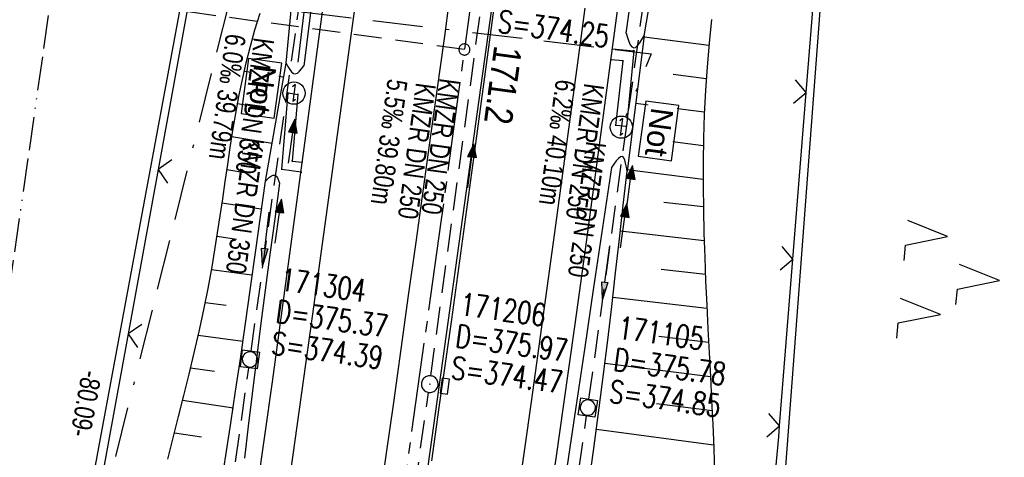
# Model space of a CAD drawing. Extents: x 509531 to 509917, y 454649 to 455599.
# Tile 10 of 26: x 509679 to 509767, y 454944 to 454984. Entities that reach past the tile are written whole.
import ezdxf

# ---------------------------------------------------------------- set-up
doc = ezdxf.new("R2010")
doc.units = 0
doc.header["$LTSCALE"] = 10
doc.header["$MEASUREMENT"] = 0
for name, pattern in [('ACAD_ISO13W100', [36, 12, -3, 12, -3, 0, -3, 0, -3]), ('ACAD_ISO16W100', [73, 15, -6.5, 15, -6.5, 15, -7, 1, -7]), ('ACHSE', [5.5, 4, -0.5, 0.5, -0.5]), ('AUSGEZOGEN', [0]), ('LT00', [0]), ('LT17', [0.15, 0.1, -0.05]), ('STRICHLINIE2', [0.375, 0.25, -0.125])]:
    doc.linetypes.add(name, pattern=pattern)
doc.layers.get('0').update_dxf_attribs({"linetype": 'LT00'})
for name, color, linetype in [('--EK_FBR', 1, 'LT00'), ('--EK_Halt-Pfeil', 4, 'LT00'), ('--EK_Haltung', 7, 'STRICHLINIE2'), ('--EK_Haltung-Text', 140, 'LT00'), ('--EK_Schacht-Text', 5, 'LT00'), ('--EK_ST-93-1', 30, 'LT17'), ('--EL_DFK_AB_L', 21, 'LT00'), ('--EL_Halt-Pfeil', 4, 'LT00'), ('--EL_Haltung', 182, 'STRICHLINIE2'), ('--EL_Haltung-Text', 182, 'LT00'), ('-AX-093', 35, 'ACHSE'), ('-ST-93-1', 250, 'LT00'), ('ABSTAND', 8, 'LT00'), ('BAB-KABEL', 220, 'ACAD_ISO16W100'), ('BAB-NS_SYB', 221, 'Continuous'), ('BAB-NS_TEXT', 221, 'Continuous'), ('DFK_AB_L', 21, 'LT00'), ('DFK_NUTZUNG', 250, 'LT00'), ('GASLTG', 250, 'ACAD_ISO13W100'), ('PFEIL', 140, 'AUSGEZOGEN'), ('V116_AFBR_BAB', 250, 'LT00'), ('V116_BOESCH', 250, 'LT00'), ('V116_BOSCHUNG', 250, 'LT00'), ('V116_GEHWEG', 250, 'LT00'), ('V116_GRABEN', 250, 'LT00'), ('V116_H_BORD', 8, 'LT00'), ('V116_KA_MULD', 182, 'LT00'), ('V116_KA_PRUF', 182, 'LT00'), ('V116_LD_MARK', 250, 'LT00'), ('V116_SINKK', 182, 'LT00'), ('V116_ZAUN', 40, 'LT00')]:
    doc.layers.add(name, color=color, linetype=linetype)
doc.styles.add('Beschrift', font='ARIAL.TTF')
doc.styles.add('Haltungsbeschriftung', font='ARIAL.TTF', dxfattribs={"width": 0.75})
doc.styles.add('schachtbeschriftung', font='romans.shx', dxfattribs={"width": 0.75, "height": 2})
doc.styles.get("Standard").update_dxf_attribs({"font": 'ARIAL.TTF'})

# ---------------------------------------------------------------- blocks, each defined once
blk = doc.blocks.new('SYMB7221')
at = {"color": 0, "linetype": 'ByBlock'}
for p, q in [((0, 0.435), (-0.11, 0.065)), ((0.11, 0.065), (0, 0.435)), ((0.25, 0.065), (0.11, 0.065)), ((-0.35, -0.065), (-0.46, -0.435)), ((0.35, -0.065), (0.24, -0.435))]:
    blk.add_line(p, q, dxfattribs=at)
for points in [[(-0.1, -0.435), (-0.24, -0.435), (-0.35, -0.065)], [(0.6, -0.435), (0.46, -0.435), (0.35, -0.065)]]:
    blk.add_lwpolyline(points, dxfattribs=at)
blk = doc.blocks.new('Pfreil3')
at = {"layer": 'PFEIL'}
blk.add_hatch(color=256, dxfattribs=at).paths.add_polyline_path([(-1.549, 0.273), (-1.549, -0.273), (0, 0)])
for p, q in [((-1.549, 0), (-4.831, 0)), ((-1.549, -0.273), (-1.549, 0.273)), ((-1.549, 0.273), (0, 0)), ((0, 0), (-1.549, -0.273))]:
    blk.add_line(p, q, dxfattribs=at)
blk = doc.blocks.new('SYMB0652')
at = {"color": 0, "linetype": 'ByBlock'}
blk.add_lwpolyline([(-0.15, -0.075), (0.15, -0.075), (0.15, 0.075), (-0.15, 0.075), (-0.15, -0.075)], dxfattribs=at)
blk = doc.blocks.new('SYMB0003')
at = {"color": 0, "linetype": 'ByBlock'}
for p, q in [((-0.015712, 0), (0.010166, 0.012015)), ((0, -0.021257), (-0.015712, 0)), ((0.010166, 0.012015), (0, -0.021257))]:
    blk.add_line(p, q, dxfattribs=at)
for points in [[(-0.031395, 0.499013), (-0.093691, 0.491144), (-0.154509, 0.475528), (-0.21289, 0.452414), (-0.267913, 0.422164), (-0.318712, 0.385257), (-0.364484, 0.342274), (-0.404509, 0.293893), (-0.438154, 0.240877), (-0.464888, 0.184062), (-0.484292, 0.124345), (-0.496058, 0.062667), (-0.5, 0)], [(-0.5, 0), (-0.496058, -0.062667), (-0.484292, -0.124345), (-0.464888, -0.184062), (-0.438154, -0.240877), (-0.404509, -0.293893), (-0.364485, -0.342274), (-0.318712, -0.385257), (-0.267914, -0.422164), (-0.21289, -0.452414), (-0.154509, -0.475529), (-0.093691, -0.491144), (-0.031395, -0.499014), (0.031395, -0.499014)], [(0.5, 0), (0.496057, 0.062667), (0.484292, 0.124345), (0.464888, 0.184062), (0.438153, 0.240877), (0.404509, 0.293893), (0.364484, 0.342274), (0.318712, 0.385257), (0.267913, 0.422164), (0.21289, 0.452414), (0.154509, 0.475528), (0.093691, 0.491144), (0.031395, 0.499013), (-0.031395, 0.499013)], [(0.031395, -0.499014), (0.093691, -0.491144), (0.154509, -0.475529), (0.21289, -0.452414), (0.267914, -0.422164), (0.318712, -0.385257), (0.364485, -0.342274), (0.404509, -0.293893), (0.438154, -0.240877), (0.464889, -0.184062), (0.484292, -0.124345), (0.496058, -0.062667), (0.5, 0)]]:
    blk.add_lwpolyline(points, dxfattribs=at)
blk = doc.blocks.new('SYMB1210')
at = {"color": 0, "linetype": 'ByBlock'}
blk.add_line((0.018815, -0.179014), (0.055623, -0.17119), dxfattribs=at)
for points in [[(-0.2, -0.2), (-0.2, 0.2), (0.2, 0.2), (0.2, -0.2), (-0.2, -0.2)], [(0.018815, 0.179014), (-0.018815, 0.179014), (-0.055623, 0.17119), (-0.09, 0.155885), (-0.120444, 0.133766), (-0.145623, 0.105801), (-0.164438, 0.073213), (-0.176067, 0.037424), (-0.18, 0)], [(-0.18, 0), (-0.176067, -0.037424), (-0.164438, -0.073213), (-0.145623, -0.105801), (-0.120444, -0.133766), (-0.09, -0.155885), (-0.055623, -0.17119), (-0.018815, -0.179014), (0.018815, -0.179014)], [(0.18, 0), (0.176067, 0.037424), (0.164438, 0.073213), (0.145623, 0.105801), (0.120444, 0.133766), (0.09, 0.155885), (0.055623, 0.17119), (0.018815, 0.179014)], [(0.055623, -0.17119), (0.09, -0.155885), (0.120444, -0.133766), (0.145623, -0.105801), (0.164438, -0.073213), (0.176067, -0.037424), (0.18, 0)]]:
    blk.add_lwpolyline(points, dxfattribs=at)
blk = doc.blocks.new('SYMB0011')
at = {"color": 0, "linetype": 'ByBlock'}
for p, q in [((0.5, 0), (-0.5, 0)), ((0, 0.5), (0, -0.5))]:
    blk.add_line(p, q, dxfattribs=at)
blk = doc.blocks.new('NS-SYMB')
at = {"layer": 'BAB-NS_SYB'}
for p, q in [((0.179, 0.071), (0.25, 0)), ((-0.25, 0), (0.25, 0)), ((-0.25, 0), (-0.179, -0.071))]:
    blk.add_line(p, q, dxfattribs=at)
blk.add_circle((0, 0), 0.325, dxfattribs=at)
blk = doc.blocks.new('SYMB0024')
at = {"color": 0, "linetype": 'ByBlock'}
for p, q in [((-0.5, 0.5), (0, 0)), ((0, 0), (0.5, 0.5))]:
    blk.add_line(p, q, dxfattribs=at)
blk = doc.blocks.new('SYMB0070')
at = {"color": 0, "linetype": 'ByBlock'}
for p, q in [((-0.5, 0), (0.2, 0)), ((0.5, 0), (0.2, 0.1)), ((0.2, 0.1), (0.2, 0)), ((0.468, 0), (0.21, 0.086)), ((0.21, 0.086), (0.21, -0.086)), ((0.21, -0.086), (0.468, 0)), ((0.22, -0.072), (0.437, 0)), ((0.23, -0.058), (0.405, 0)), ((0.24, -0.045), (0.374, 0)), ((0.342, 0), (0.25, 0.031)), ((0.25, 0.031), (0.25, -0.031)), ((0.25, -0.031), (0.342, 0)), ((0.26, -0.017), (0.31, 0)), ((0.27, -0.003), (0.279, 0))]:
    blk.add_line(p, q, dxfattribs=at)
for points in [[(0.2, 0), (0.2, -0.1), (0.5, 0)], [(0.437, 0), (0.22, 0.072), (0.22, -0.072)], [(0.405, 0), (0.23, 0.058), (0.23, -0.058)], [(0.374, 0), (0.24, 0.045), (0.24, -0.045)], [(0.31, 0), (0.26, 0.017), (0.26, -0.017)], [(0.279, 0), (0.27, 0.003), (0.27, -0.003)]]:
    blk.add_lwpolyline(points, dxfattribs=at)
blk = doc.blocks.new('SYMB2')
at = {"color": 0, "linetype": 'ByBlock', "flags": 128}
for points in [[(-0.031395, 0.499013), (-0.093691, 0.491144), (-0.154509, 0.475528), (-0.21289, 0.452414), (-0.267913, 0.422164), (-0.318712, 0.385257), (-0.364484, 0.342274), (-0.404509, 0.293893), (-0.438154, 0.240877), (-0.464888, 0.184062), (-0.484292, 0.124345), (-0.496058, 0.062667), (-0.5, 0)], [(-0.5, 0), (-0.496058, -0.062667), (-0.484292, -0.124345), (-0.464888, -0.184062), (-0.438154, -0.240877), (-0.404509, -0.293893), (-0.364485, -0.342274), (-0.318712, -0.385257), (-0.267914, -0.422164), (-0.21289, -0.452414), (-0.154509, -0.475529), (-0.093691, -0.491144), (-0.031395, -0.499014), (0.031395, -0.499014)], [(0.5, 0), (0.496057, 0.062667), (0.484292, 0.124345), (0.464888, 0.184062), (0.438153, 0.240877), (0.404509, 0.293893), (0.364484, 0.342274), (0.318712, 0.385257), (0.267913, 0.422164), (0.21289, 0.452414), (0.154509, 0.475528), (0.093691, 0.491144), (0.031395, 0.499013), (-0.031395, 0.499013)], [(0.031395, -0.499014), (0.093691, -0.491144), (0.154509, -0.475529), (0.21289, -0.452414), (0.267914, -0.422164), (0.318712, -0.385257), (0.364485, -0.342274), (0.404509, -0.293893), (0.438154, -0.240877), (0.464889, -0.184062), (0.484292, -0.124345), (0.496058, -0.062667), (0.5, 0)]]:
    blk.add_lwpolyline(points, dxfattribs=at)

msp = doc.modelspace()

# ---------------------------------------------------------------- linework, layer by layer
at = {"layer": '--EK_FBR', "color": 2}
for points in [[(509732.459, 455069.367), (509731.489, 455061.465), (509730.509, 455053.565), (509729.531, 455045.758), (509728.543, 455037.952), (509727.543, 455030.147), (509726.958, 455025.623), (509726.37, 455021.099), (509725.78, 455016.576), (509725.376, 455013.481), (509724.971, 455010.385), (509724.095, 455003.695), (509723.138, 454996.433), (509722.348, 454990.455), (509721.554, 454984.478), (509720.753, 454978.502), (509719.946, 454972.527), (509718.867, 454964.629), (509717.773, 454956.732), (509716.664, 454948.838), (509715.985, 454944.058)], [(509717.561, 454985.126), (509717.154, 454982.152), (509716.742, 454979.178), (509716.327, 454976.204), (509715.911, 454973.231), (509715.243, 454968.443), (509714.576, 454963.655), (509713.91, 454958.868), (509713.242, 454954.08), (509712.571, 454949.293), (509711.898, 454944.519), (509711.222, 454939.746)]]:
    msp.add_lwpolyline(points, dxfattribs=at)
at = {"layer": '--EK_FBR'}
for points in [[(509700.359, 454941.454), (509701.045, 454946.305), (509701.73, 454951.155), (509704.977, 454974.954), (509708.203, 454999.072), (509709.088, 455005.812), (509709.921, 455012.367), (509710.797, 455018.897), (509711.161, 455021.641), (509711.519, 455024.386), (509711.873, 455027.131), (509712.225, 455029.876), (509712.576, 455032.622), (509713.078, 455036.525), (509713.581, 455040.428), (509714.085, 455044.331), (509714.588, 455048.234), (509715.089, 455052.137), (509715.585, 455056.041), (509716.174, 455060.727), (509716.757, 455065.414)], [(509734.017, 454994.703), (509730.847, 454971.052), (509729.85, 454963.68), (509728.835, 454956.31), (509727.802, 454948.943), (509727.194, 454944.669), (509726.581, 454940.395)]]:
    msp.add_lwpolyline(points, dxfattribs=at)
at = {"layer": '--EK_Haltung'}
for p, q in [((509715.939, 454951.676), (509721.101, 454989.621)), ((509694.288, 454914.251), (509699.608, 454952.408)), ((509710.266, 454911.775), (509715.732, 454950.19)), ((509724.45, 454909.817), (509729.906, 454948.088))]:
    msp.add_line(p, q, dxfattribs=at)
at = {"layer": '--EK_ST-93-1', "ltscale": 2.5}
msp.add_line((509718.945, 454980.944), (509679.3, 454986.332), dxfattribs=at)
at = {"layer": '--EL_DFK_AB_L'}
for p, q in [((509751.384, 454991.792), (509742.997, 454880.497)), ((509693.573, 454985.383), (509679.227, 454908.117))]:
    msp.add_line(p, q, dxfattribs=at)
at = {"layer": '--EL_Haltung'}
for p, q in [((509715.939, 454951.676), (509721.101, 454989.621)), ((509694.288, 454914.251), (509699.608, 454952.408)), ((509710.266, 454911.775), (509715.732, 454950.19)), ((509724.45, 454909.817), (509729.906, 454948.088))]:
    msp.add_line(p, q, dxfattribs=at)
at = {"layer": '-AX-093', "ltscale": 0.2}
msp.add_lwpolyline([(509749.788, 455247.123), (509747.479, 455223.605), (509745.091, 455200.096), (509742.623, 455176.595), (509740.076, 455153.102), (509737.449, 455129.618), (509734.742, 455106.143), (509731.956, 455082.677), (509729.091, 455059.221), (509726.146, 455035.775), (509723.122, 455012.339), (509720.019, 454988.913), (509716.836, 454965.498), (509713.574, 454942.093), (509710.233, 454918.7), (509706.813, 454895.319), (509703.313, 454871.949), (509699.735, 454848.591)], dxfattribs=at)
at = {"layer": 'BAB-KABEL', "ltscale": 0.03, "flags": 128}
for points in [[(509744.429, 455587.154), (509744.884, 455574.421), (509745.016, 455570.734), (509745.41, 455559.935), (509746.463, 455539.739), (509746.856, 455517.321), (509747.254, 455499.237), (509747.254, 455483.303), (509746.991, 455479.089), (509746.072, 455473.114), (509741.72, 455446.586), (509735.262, 455405.826), (509727.746, 455362.593), (509727.087, 455349.484), (509725.641, 455318.867), (509724.573, 455296.05), (509722.061, 455252.912), (509719.952, 455223.627), (509716.984, 455184.525), (509714.991, 455143.773), (509710.809, 455095.309), (509707.539, 455064.12), (509704.454, 455036.725), (509702.097, 455030.386), (509690.677, 455027.125), (509685.781, 455001.292), (509698.684, 454988.554), (509687.296, 454943.017), (509685.237, 454936.132), (509682.276, 454911.563), (509678.853, 454889.212), (509677.029, 454864.133), (509675.207, 454842.293), (509675.207, 454838.88), (509674.576, 454831.129), (509663.944, 454792.585), (509656.038, 454760.97), (509649.8, 454731.909), (509645.386, 454711.52), (509640.677, 454673.985), (509632.766, 454668.852)], [(509697.937, 454985.23), (509702.729, 454984.513), (509705.855, 454984.129), (509735.689, 454980.568), (509733.396, 454974.905)], [(509704.56, 454984.288), (509703.782, 454978.022)]]:
    msp.add_lwpolyline(points, dxfattribs=at)
at = {"layer": 'DFK_AB_L'}
for p, q in [((509751.384, 454991.792), (509742.997, 454880.497)), ((509693.573, 454985.383), (509679.227, 454908.117))]:
    msp.add_line(p, q, dxfattribs=at)
at = {"layer": 'GASLTG', "ltscale": 0.025, "flags": 128}
msp.add_lwpolyline([(509732.412, 455588.47), (509731.559, 455550.215), (509730.863, 455531.773), (509729.977, 455496.071), (509729.817, 455473.793), (509723.139, 455402.323), (509719.992, 455370.227), (509719.32, 455359.341), (509718.219, 455346.92), (509717.576, 455329.178), (509717.027, 455313.894), (509716.011, 455279.64), (509715.623, 455261.049), (509714.406, 455253.668), (509713.55, 455245.775), (509712.753, 455238.464), (509710.106, 455214.892), (509700.768, 455126.624), (509692.786, 455066.172), (509691.898, 455059.057), (509688.483, 455033.75), (509683.036, 454993.781), (509674.834, 454936.521), (509667.273, 454889.447), (509660.75, 454850.407), (509657.904, 454839.06), (509646.1, 454798.179), (509643.654, 454788.347), (509640.958, 454775.409), (509638.389, 454763.73), (509630.009, 454722.145), (509625.515, 454700.413), (509623.56, 454684.933), (509621.446, 454670.091)], dxfattribs=at)
at = {"layer": 'V116_AFBR_BAB', "color": 0}
for points in [[(509732.459, 455069.367), (509731.489, 455061.465), (509730.509, 455053.565), (509729.531, 455045.758), (509728.543, 455037.952), (509727.543, 455030.147), (509726.958, 455025.623), (509726.37, 455021.099), (509725.78, 455016.576), (509725.376, 455013.481), (509724.971, 455010.385), (509724.095, 455003.695), (509723.138, 454996.433), (509722.348, 454990.455), (509721.554, 454984.478), (509720.753, 454978.502), (509719.946, 454972.527), (509718.867, 454964.629), (509717.773, 454956.732), (509716.664, 454948.838), (509715.985, 454944.058)], [(509717.561, 454985.126), (509717.154, 454982.152), (509716.742, 454979.178), (509716.327, 454976.204), (509715.911, 454973.231), (509715.243, 454968.443), (509714.576, 454963.655), (509713.91, 454958.868), (509713.242, 454954.08), (509712.571, 454949.293), (509711.898, 454944.519), (509711.222, 454939.746)]]:
    msp.add_lwpolyline(points, dxfattribs=at)
at = {"layer": 'V116_AFBR_BAB'}
for points in [[(509700.359, 454941.454), (509701.045, 454946.305), (509701.73, 454951.155), (509704.977, 454974.954), (509708.203, 454999.072), (509709.088, 455005.812), (509709.921, 455012.367), (509710.797, 455018.897), (509711.161, 455021.641), (509711.519, 455024.386), (509711.873, 455027.131), (509712.225, 455029.876), (509712.576, 455032.622), (509713.078, 455036.525), (509713.581, 455040.428), (509714.085, 455044.331), (509714.588, 455048.234), (509715.089, 455052.137), (509715.585, 455056.041), (509716.174, 455060.727), (509716.757, 455065.414)], [(509734.017, 454994.703), (509730.847, 454971.052), (509729.85, 454963.68), (509728.835, 454956.31), (509727.802, 454948.943), (509727.194, 454944.669), (509726.581, 454940.395)]]:
    msp.add_lwpolyline(points, dxfattribs=at)
at = {"layer": 'V116_BOESCH'}
for p, q in [((509735.062, 454982.162), (509733.53, 454970.019)), ((509701.099, 454969.123), (509702.954, 454979.704))]:
    msp.add_line(p, q, dxfattribs=at)
for points in [[(509692.349, 454944.211), (509692.832, 454946.115), (509693.315, 454948.02), (509693.792, 454949.926), (509694.261, 454951.834), (509694.715, 454953.746), (509695.153, 454955.662), (509695.568, 454957.584), (509695.957, 454959.512), (509696.316, 454961.447), (509696.575, 454962.972), (509696.818, 454964.501), (509697.048, 454966.033), (509697.271, 454967.566), (509697.493, 454969.1), (509697.716, 454970.632), (509697.947, 454972.163), (509698.189, 454973.69), (509698.449, 454975.212), (509698.73, 454976.73), (509699.037, 454978.24), (509699.375, 454979.742), (509699.749, 454981.235), (509700.163, 454982.718), (509700.623, 454984.19)], [(509741.107, 454983.641), (509740.887, 454981.519), (509740.701, 454979.395), (509740.553, 454977.269), (509740.446, 454975.138), (509740.379, 454973.006), (509740.347, 454970.871), (509740.345, 454968.735), (509740.372, 454966.598), (509740.422, 454964.459), (509740.492, 454962.319), (509740.577, 454960.179), (509740.675, 454958.037), (509740.781, 454955.895), (509740.892, 454953.752), (509741.003, 454951.609), (509741.11, 454949.466), (509741.211, 454947.322), (509741.301, 454945.179), (509741.384, 454942.806)]]:
    msp.add_lwpolyline(points, dxfattribs=at)
at = {"layer": 'V116_BOSCHUNG'}
for p, q in [((509701.519, 454981.663), (509699.918, 454981.859)), ((509735.051, 454982.077), (509740.87, 454981.343)), ((509702.734, 454978.451), (509699.197, 454978.97)), ((509737.65, 454978.725), (509740.623, 454978.35)), ((509700.407, 454975.762), (509698.605, 454976.071)), ((509734.3, 454976.124), (509740.455, 454975.348)), ((509701.691, 454972.499), (509698.096, 454973.115)), ((509737.145, 454972.741), (509740.365, 454972.335)), ((509699.409, 454969.846), (509697.644, 454970.14)), ((509733.549, 454970.171), (509740.343, 454969.314)), ((509700.682, 454966.61), (509697.212, 454967.153)), ((509736.816, 454967.253), (509740.367, 454966.866)), ((509732.932, 454964.671), (509740.441, 454963.828)), ((509698.504, 454963.915), (509696.765, 454964.161)), ((509699.84, 454960.713), (509696.269, 454961.185)), ((509736.573, 454961.244), (509740.552, 454960.786)), ((509732.252, 454958.734), (509740.69, 454957.737)), ((509697.577, 454957.986), (509695.7, 454958.224)), ((509699.066, 454954.763), (509695.069, 454955.289)), ((509736.372, 454955.226), (509740.843, 454954.686)), ((509696.525, 454952.071), (509694.388, 454952.362)), ((509731.539, 454952.802), (509741.001, 454951.633)), ((509698.234, 454948.792), (509693.674, 454949.452)), ((509736.16, 454949.208), (509741.154, 454948.566)), ((509730.779, 454946.901), (509741.288, 454945.499)), ((509695.365, 454946.176), (509692.939, 454946.537))]:
    msp.add_line(p, q, dxfattribs=at)
at = {"layer": 'V116_GEHWEG'}
for points in [[(509732.211, 454980.998), (509734.143, 454980.837), (509733.473, 454974.028), (509732.526, 454974.14), (509733.166, 454979.924), (509732.072, 454980.021)], [(509704.304, 454969.933), (509702.569, 454970.192), (509703.153, 454977.047), (509704.005, 454976.921), (509703.498, 454970.937), (509704.405, 454970.831)]]:
    msp.add_lwpolyline(points, dxfattribs=at)
at = {"layer": 'V116_GRABEN'}
for points in [[(509702.954, 454979.704), (509704.482, 454995.872), (509704.968, 454999.714), (509705.965, 455006.209)], [(509707.927, 455005.956), (509707.068, 454999.538), (509704.537, 454979.483)], [(509733.437, 454982.416), (509735.147, 454994.5), (509735.987, 455002.264)], [(509735.062, 454982.162), (509737.121, 454994.285), (509738.171, 455001.973)], [(509733.437, 454982.416), (509733.56, 454982.029), (509733.686, 454981.672), (509733.819, 454981.376), (509733.964, 454981.17), (509734.123, 454981.085), (509734.291, 454981.135), (509734.472, 454981.296), (509734.663, 454981.539), (509734.861, 454981.837), (509735.062, 454982.162)], [(509702.954, 454979.704), (509703.115, 454979.418), (509703.277, 454979.157), (509703.442, 454978.943), (509703.609, 454978.801), (509703.781, 454978.754), (509703.965, 454978.823), (509704.153, 454978.989), (509704.344, 454979.22), (509704.537, 454979.483)], [(509733.53, 454970.019), (509733.469, 454970.401), (509733.401, 454970.755), (509733.32, 454971.052), (509733.22, 454971.263), (509733.094, 454971.361), (509732.939, 454971.327), (509732.759, 454971.18), (509732.559, 454970.95), (509732.347, 454970.663), (509732.128, 454970.349)], [(509732.128, 454970.349), (509731.327, 454964.98), (509730.528, 454959.612), (509729.731, 454954.243), (509728.937, 454948.873), (509728.402, 454945.238), (509727.868, 454941.604)], [(509730.037, 454941.532), (509730.545, 454945.168), (509731.031, 454948.807), (509731.418, 454951.833), (509731.791, 454954.862), (509732.153, 454957.891), (509732.505, 454960.922), (509732.851, 454963.954), (509733.191, 454966.986), (509733.53, 454970.019)], [(509697.098, 454941.656), (509697.543, 454944.541), (509697.986, 454947.426), (509698.425, 454950.312), (509698.857, 454953.199), (509699.321, 454956.382), (509699.775, 454959.566), (509700.22, 454962.751), (509700.661, 454965.937), (509701.099, 454969.123)], [(509702.358, 454968.966), (509701.931, 454965.764), (509701.506, 454962.562), (509701.085, 454959.359), (509700.671, 454956.156), (509700.266, 454952.951), (509699.91, 454950.063), (509699.561, 454947.175), (509699.215, 454944.286)], [(509701.099, 454969.123), (509701.286, 454969.312), (509701.469, 454969.481), (509701.643, 454969.612), (509701.804, 454969.686), (509701.946, 454969.684), (509702.069, 454969.591), (509702.175, 454969.424), (509702.27, 454969.207), (509702.358, 454968.966)]]:
    msp.add_lwpolyline(points, dxfattribs=at)
at = {"layer": 'V116_H_BORD'}
msp.add_lwpolyline([(509670.66, 454664.703), (509674.956, 454688.092), (509687.226, 454758.889), (509698.82, 454829.808), (509713.107, 454924.886), (509723.035, 454996.441), (509723.981, 455003.694), (509724.839, 455010.383), (509725.664, 455016.581), (509733.302, 455077.253), (509741.563, 455148.374)], dxfattribs=at)
at = {"layer": 'V116_LD_MARK'}
for points in [[(509740.804, 455071.125), (509738.931, 455055.887), (509737.027, 455040.653), (509735.092, 455025.423), (509733.124, 455010.197), (509731.124, 454994.976), (509729.09, 454979.759), (509727.023, 454964.547), (509724.922, 454949.339), (509722.493, 454932.073), (509720.02, 454914.813), (509717.503, 454897.559), (509714.941, 454880.312), (509712.336, 454863.072)], [(509719.828, 455068.343), (509718.401, 455056.73), (509716.955, 455045.119), (509715.489, 455033.511), (509714.003, 455021.905), (509712.497, 455010.302), (509710.969, 454998.702), (509709.108, 454984.798), (509707.216, 454970.897), (509705.293, 454957.001), (509703.34, 454943.109), (509701.357, 454929.221), (509699.345, 454915.338), (509697.305, 454901.458), (509695.237, 454887.583), (509693.141, 454873.711), (509691.018, 454859.844)]]:
    msp.add_lwpolyline(points, dxfattribs=at)
at = {"layer": 'V116_ZAUN'}
for p, q in [((509749.594, 454977.085), (509750.788, 454992.038)), ((509694.178, 454984.948), (509691.487, 454970.191)), ((509748.4, 454962.133), (509749.594, 454977.085)), ((509691.487, 454970.191), (509688.796, 454955.434)), ((509747.207, 454947.18), (509748.4, 454962.133)), ((509688.796, 454955.434), (509686.105, 454940.678))]:
    msp.add_line(p, q, dxfattribs=at)
msp.add_lwpolyline([(509745.834, 454932.243), (509747.13, 454946.219), (509747.207, 454947.18)], dxfattribs=at)

# ---------------------------------------------------------------- block references
at = {"layer": '--EK_Halt-Pfeil', "yscale": 4, "zscale": 4}
for p, xscale, rotation in [((509719.511, 454970.515), 4.000000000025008, 82.25239999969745), ((509733.737, 454968.559), 3.999999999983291, 82.16121999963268)]:
    msp.add_blockref('SYMB0070', p, dxfattribs=dict(at, xscale=xscale, rotation=rotation))
at = {"layer": '--EL_Halt-Pfeil', "yscale": 4, "zscale": 4}
for p, xscale, rotation in [((509719.511, 454970.515), 4.000000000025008, 82.25239999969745), ((509702.255, 454965.548), 4.000000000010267, 82.05628999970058), ((509733.224, 454965.147), 3.999999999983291, 82.16121999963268)]:
    msp.add_blockref('SYMB0070', p, dxfattribs=dict(at, xscale=xscale, rotation=rotation))
at = {"layer": '-ST-93-1', "rotation": 274.1956499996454}
msp.add_blockref('SYMB2', (509718.945, 454980.944), dxfattribs=at)
at = {"layer": 'BAB-NS_SYB', "zscale": 3.075}
for p, xscale, yscale, rotation in [((509703.659, 454977.03), 3.075000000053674, 3.075000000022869, 262.2308424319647), ((509733.021, 454973.979), 3.075000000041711, 3.075000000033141, 262.2981492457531)]:
    msp.add_blockref('NS-SYMB', p, dxfattribs=dict(at, xscale=xscale, yscale=yscale, rotation=rotation))
at = {"layer": 'DFK_NUTZUNG', "xscale": 10.00000000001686, "yscale": 10, "zscale": 10, "rotation": 264.7377100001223}
msp.add_blockref('SYMB7221', (509762.603, 454960.619), dxfattribs=at)
at = {"layer": 'PFEIL'}
for p, rotation in [((509700.849, 454961.567), 263.1389268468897), ((509731.317, 454958.541), 262.1035552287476)]:
    msp.add_blockref('Pfreil3', p, dxfattribs=dict(at, rotation=rotation))
at = {"layer": 'V116_GEHWEG', "xscale": 0.09999999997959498, "yscale": 0.09999999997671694, "zscale": 0.1, "rotation": 263.7512999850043}
for p in [(509732.211, 454980.998), (509734.143, 454980.837), (509732.072, 454980.021), (509733.166, 454979.924), (509703.153, 454977.047), (509704.005, 454976.921), (509732.526, 454974.14), (509733.473, 454974.028), (509703.498, 454970.937), (509704.405, 454970.831), (509702.569, 454970.192), (509704.304, 454969.933)]:
    msp.add_blockref('SYMB0011', p, dxfattribs=at)
at = {"layer": 'V116_KA_MULD', "zscale": 3.8}
for p, xscale, yscale, rotation in [((509699.712, 454953.151), 3.799999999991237, 3.799999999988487, 262.9731773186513), ((509730.012, 454948.831), 3.799999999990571, 3.79999999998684, 261.627863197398)]:
    msp.add_blockref('SYMB1210', p, dxfattribs=dict(at, xscale=xscale, yscale=yscale, rotation=rotation))
at = {"layer": 'V116_KA_PRUF', "xscale": 1.500000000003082, "yscale": 1.5, "zscale": 1.5, "rotation": 263.7512999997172}
msp.add_blockref('SYMB0003', (509715.838, 454950.933), dxfattribs=at)
at = {"layer": 'V116_SINKK', "xscale": 4.5000000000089, "yscale": 4.500000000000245, "zscale": 4.5, "rotation": 262.0048777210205}
msp.add_blockref('SYMB0652', (509717.184, 454950.751), dxfattribs=at)
at = {"layer": 'V116_ZAUN', "yscale": 2.099999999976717, "zscale": 2.1}
for p, xscale, rotation in [((509749.594, 454977.085), 2.1000000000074, 85.43709999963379), ((509691.487, 454970.191), 2.099999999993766, 259.6631899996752), ((509748.4, 454962.133), 2.1000000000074, 85.43709999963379), ((509688.796, 454955.434), 2.099999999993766, 259.6631899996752), ((509747.207, 454947.18), 2.1000000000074, 85.43709999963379)]:
    msp.add_blockref('SYMB0024', p, dxfattribs=dict(at, xscale=xscale, rotation=rotation))

# ---------------------------------------------------------------- texts
at = {"layer": '--EK_Haltung-Text', "style": 'Haltungsbeschriftung', "width": 0.75}
for s, rotation, p in [('6.0‰ 39.79m', -97.94372, (509697.577, 454982.423)), ('5.5‰ 39.80m', -97.7476, (509712.075, 454978.37)), ('KMZR DN 250', -97.7476, (509714.612, 454978.025)), ('6.2‰ 40.10m', -97.83878, (509727.163, 454978.328)), ('KMZR DN 250', -97.83878, (509729.699, 454977.979))]:
    msp.add_text(s, height=1.8, rotation=rotation, dxfattribs=at).set_placement(p)
at = {"layer": '--EK_Schacht-Text', "style": 'schachtbeschriftung', "width": 0.75}
for s, rotation, p in [('S=374.25', -7.98581, (509721.848, 454982.507)), ('171304', -7.94372, (509702.345, 454959.357)), ('D=375.37', -7.94372, (509701.947, 454956.504)), ('171206', -7.74761, (509718.45, 454957.148)), ('171105', -7.83878, (509732.634, 454955.042)), ('S=374.39', -7.94372, (509701.549, 454953.652)), ('D=375.97', -7.74761, (509718.061, 454954.294)), ('D=375.78', -7.83878, (509732.241, 454952.189)), ('S=374.47', -7.74761, (509717.673, 454951.44)), ('S=374.85', -7.83878, (509731.848, 454949.336))]:
    msp.add_text(s, height=2, rotation=rotation, dxfattribs=at).set_placement(p)
at = {"layer": '--EL_Haltung-Text', "style": 'Haltungsbeschriftung', "width": 0.75}
for s, rotation, p in [('KMZR DN 250', -97.7476, (509716.731, 454978.433)), ('KMZR DN 350', -97.94372, (509699.234, 454973.114)), ('KMZR DN 250', -97.83878, (509729.878, 454972.778))]:
    msp.add_text(s, height=1.8, rotation=rotation, dxfattribs=at).set_placement(p)
at = {"layer": '-ST-93-1', "style": 'Beschrift', "width": 0.8}
msp.add_text('  171.2', height=2.5, rotation=-97.70972, dxfattribs=at).set_placement((509721.841, 454982.904))
at = {"layer": 'ABSTAND', "width": 0.75}
msp.add_text(' -80.09-', height=1.8, rotation=-100.51878, dxfattribs=at).set_placement((509684.774, 454952.783))

# ---------------------------------------------------------------- next in the draw order: texts
at = {"layer": 'BAB-NS_SYB', "char_height": 2, "attachment_point": 7, "style": 'Beschrift', "bg_fill": 3, "box_fill_scale": 1.15, "bg_fill_color": 256}
for insert, rotation, bg_fill_transparency in [((509700.077, 454979.641), 262.23084, 3936792), ((509735.686, 454975.82), 262.29815, 3932477)]:
    msp.add_mtext('Not', dxfattribs=dict(at, insert=insert, rotation=rotation, bg_fill_transparency=bg_fill_transparency))

# ---------------------------------------------------------------- next in the draw order: linework, layer by layer
at = {"layer": '--EK_Haltung'}
for p, q in [((509699.816, 454953.894), (509705.108, 454991.819)), ((509730.114, 454949.574), (509735.379, 454987.816))]:
    msp.add_line(p, q, dxfattribs=at)
at = {"layer": '--EL_Haltung'}
for p, q in [((509699.816, 454953.894), (509705.108, 454991.819)), ((509730.114, 454949.574), (509735.379, 454987.816))]:
    msp.add_line(p, q, dxfattribs=at)
at = {"layer": 'BAB-NS_TEXT', "linetype": 'Continuous', "flags": 128}
for points in [[(509699.598, 454980.136), (509698.924, 454975.193), (509701.897, 454974.787), (509702.571, 454979.73)], [(509735.206, 454976.314), (509734.537, 454971.37), (509737.511, 454970.968), (509738.179, 454975.912)]]:
    msp.add_lwpolyline(points, close=True, dxfattribs=at)

# ---------------------------------------------------------------- next in the draw order: block references
at = {"layer": '--EK_Halt-Pfeil', "xscale": 4.000000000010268, "yscale": 4, "zscale": 4, "rotation": 82.05628999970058}
msp.add_blockref('SYMB0070', (509703.452, 454972.718), dxfattribs=at)

# ---------------------------------------------------------------- next in the draw order: texts
at = {"layer": '--EK_Haltung-Text', "style": 'Haltungsbeschriftung', "width": 0.75}
msp.add_text('KMZR DN 350', height=1.8, rotation=-97.94372, dxfattribs=at).set_placement((509700.113, 454982.069))

doc.saveas('drawing.dxf')
